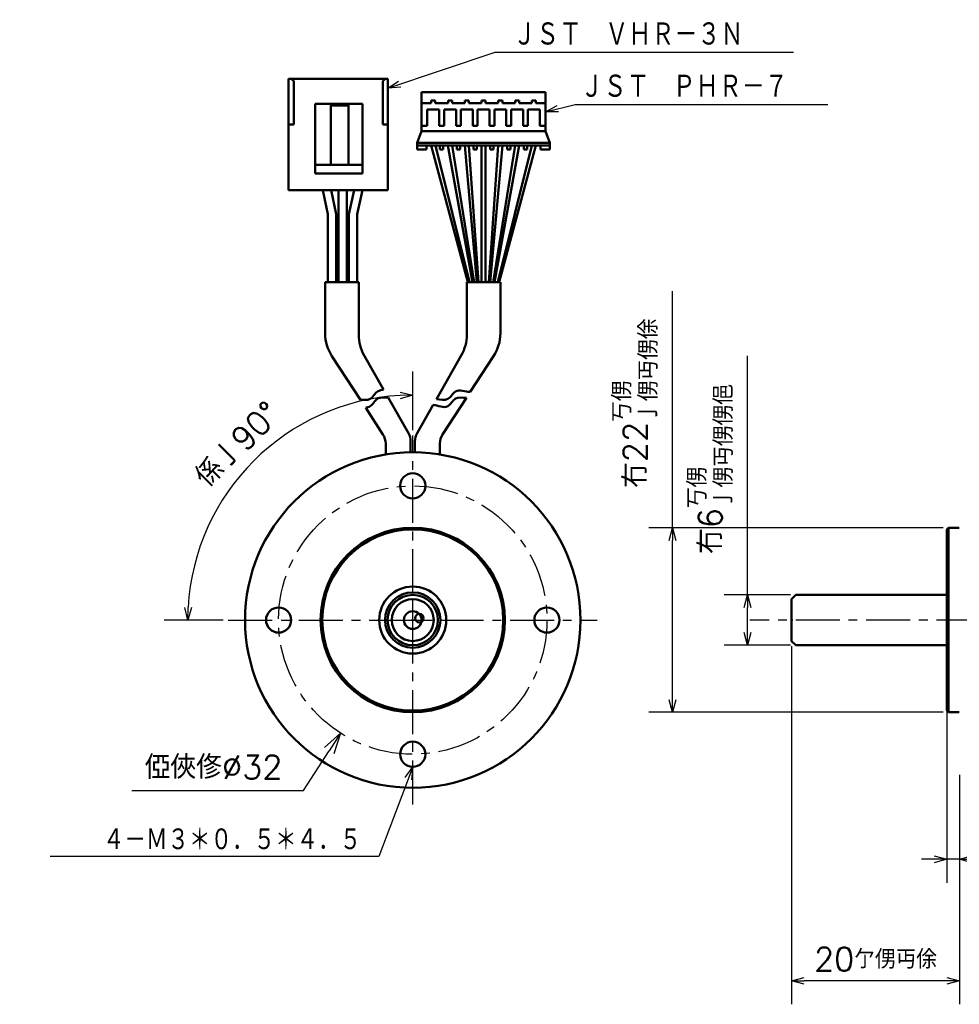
# Model space of a CAD drawing. Header units: millimetres. Extents: x -180 to 1258, y -624 to 333.
# Tile 2 of 5: x -47 to 65, y -46 to 72. Entities that reach past the tile are written whole.
import ezdxf

# ---------------------------------------------------------------- set-up
doc = ezdxf.new("R2010")
doc.units = ezdxf.units.MM
doc.header["$LTSCALE"] = 0.165354
doc.linetypes.add('CENTER', pattern=[50.8, 31.75, -6.35, 6.35, -6.35])
doc.layers.add('NoLayerName_001', color=7, linetype='Continuous')
doc.styles.get("Standard").update_dxf_attribs({"font": 'txt', "bigfont": 'extfont2'})
doc.dimstyles.get("Standard").update_dxf_attribs({"dimtxt": 2.5, "dimasz": 2.5, "dimexe": 1.25, "dimexo": 0.625, "dimtad": 1, "dimzin": 0, "dimdsep": 46, "dimtxsty": 'Standard', "dimcen": 2.5, "dimadec": 0, "dimazin": 0, "dimtfac": 0.75, "dimtmove": 0, "dimatfit": 3, "dimfxl": 1, "dimarcsym": 0})

# ---------------------------------------------------------------- blocks, each defined once
blk = doc.blocks.new('_OPEN30')
at = {"color": 0, "linetype": 'ByBlock', "lineweight": -2}
for p, q in [((-1, 0.267949), (0, 0)), ((0, 0), (-1, -0.267949)), ((0, 0), (-1, 0))]:
    blk.add_line(p, q, dxfattribs=at)
blk = doc.blocks.new('*D56')
at = {"layer": 'Defpoints', "color": 0}
for p in [(-13.42, 23.24), (0, 22), (0, 21.9), (-22, 0), (-21.9, 0)]:
    blk.add_point(p, dxfattribs=at)
at = {"layer": 'NoLayerName_001', "color": 0, "linetype": 'Continuous', "lineweight": 25}
for p, q in [((0, 22.63), (0, 29.63)), ((-22.62, 0), (-29.63, 0))]:
    blk.add_line(p, q, dxfattribs=at)
blk.add_arc((0, 0), 26.83, 93.2032, 176.7968, dxfattribs=at)
at = {"layer": 'NoLayerName_001', "color": 0, "lineweight": 25, "xscale": 1.5, "yscale": 1.5, "zscale": 1.5}
for p, rotation in [((0, 26.83), 1.601591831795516), ((-26.83, 0), 268.3984081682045)]:
    blk.add_blockref('_OPEN30', p, dxfattribs=dict(at, rotation=rotation))
at = {"layer": 'NoLayerName_001', "color": 0, "lineweight": 25, "insert": (-20.94, 20.94), "char_height": 2.8, "attachment_point": 5, "rotation": 45}
blk.add_mtext('\\M+18C57\\M+198AB90%%d', dxfattribs=at)
blk = doc.blocks.new('*D58')
at = {"layer": 'Defpoints', "color": 0}
for p in [(8.63, 13.47), (-8.63, -13.47)]:
    blk.add_point(p, dxfattribs=at)
at = {"layer": 'NoLayerName_001', "color": 0, "linetype": 'Continuous', "lineweight": -2}
for p, q in [((0, -2.5), (0, 2.5)), ((-2.5, 0), (2.5, 0)), ((-13.04, -20.34), (-9.98, -15.58)), ((-33.51, -20.34), (-13.04, -20.34))]:
    blk.add_line(p, q, dxfattribs=at)
at = {"layer": 'NoLayerName_001', "color": 0, "lineweight": 25, "xscale": 2.5, "yscale": 2.5, "zscale": 2.5, "rotation": 57.34386739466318}
blk.add_blockref('_OPEN30', (-8.63, -13.47), dxfattribs=at)
at = {"layer": 'NoLayerName_001', "color": 0, "lineweight": 25, "insert": (-23.77, -17.54), "char_height": 2.8, "attachment_point": 5}
blk.add_mtext('俹俠俢%%c32', dxfattribs=at)
blk = doc.blocks.new('_NONE')
blk = doc.blocks.new('JZB_0001')
at = {"layer": 'NoLayerName_001', "color": 7, "linetype": 'Continuous', "lineweight": 50}
blk.add_circle((3.3, 3.3), 3.3, dxfattribs=at)
blk = doc.blocks.new('*D59')
at = {"layer": 'Defpoints', "color": 0}
for p in [(63.69, -9.63), (65.19, -17.83), (63.69, -28.53)]:
    blk.add_point(p, dxfattribs=at)
at = {"layer": 'NoLayerName_001', "color": 0, "linetype": 'Continuous', "lineweight": 25}
for p, q in [((63.69, -10.25), (63.69, -31.33)), ((65.19, -18.45), (65.19, -31.33)), ((62.19, -28.53), (60.69, -28.53)), ((65.19, -28.53), (63.69, -28.53)), ((65.19, -28.53), (87.6, -28.53)), ((66.69, -28.53), (68.19, -28.53))]:
    blk.add_line(p, q, dxfattribs=at)
at = {"layer": 'NoLayerName_001', "color": 0, "lineweight": 25, "xscale": 1.5, "yscale": 1.5, "zscale": 1.5}
blk.add_blockref('_OPEN30', (63.69, -28.53), dxfattribs=at)
at = {"layer": 'NoLayerName_001', "color": 0, "lineweight": 25, "xscale": 1.5, "yscale": 1.5, "zscale": 1.5, "rotation": 180}
blk.add_blockref('_OPEN30', (65.19, -28.53), dxfattribs=at)
at = {"layer": 'NoLayerName_001', "color": 0, "lineweight": 25, "insert": (77.89, -24.28), "char_height": 2.8, "attachment_point": 5}
blk.add_mtext('\\A1;1.5{{\\H0.80x;\\A1;\\S丂侽^ 亅侽丏侾;}}', dxfattribs=at)
blk = doc.blocks.new('*D62')
at = {"layer": 'Defpoints', "color": 0}
for p in [(39.93, 3), (45.69, 3), (45.69, -3)]:
    blk.add_point(p, dxfattribs=at)
at = {"layer": 'NoLayerName_001', "color": 0, "linetype": 'Continuous', "lineweight": 25}
for p, q in [((39.93, 3), (39.93, 31.49)), ((45.06, 3), (37.13, 3)), ((39.93, -1.5), (39.93, 1.5)), ((45.06, -3), (37.13, -3))]:
    blk.add_line(p, q, dxfattribs=at)
at = {"layer": 'NoLayerName_001', "color": 0, "lineweight": 25, "xscale": 1.5, "yscale": 1.5, "zscale": 1.5}
for p, rotation in [((39.93, 3), 90), ((39.93, -3), 270)]:
    blk.add_blockref('_OPEN30', p, dxfattribs=dict(at, rotation=rotation))
at = {"layer": 'NoLayerName_001', "color": 0, "lineweight": 25, "insert": (35.49, 18), "char_height": 2.8, "attachment_point": 5, "rotation": 90}
blk.add_mtext('\\A1;冇6{{\\H0.80x;\\A1;\\S丂侽^ 亅侽丏侽侽俋;}}', dxfattribs=at)
blk = doc.blocks.new('*D63')
at = {"layer": 'Defpoints', "color": 0}
for p in [(30.97, 11), (63.89, 11), (63.89, -11)]:
    blk.add_point(p, dxfattribs=at)
at = {"layer": 'NoLayerName_001', "color": 0, "linetype": 'Continuous', "lineweight": 25}
for p, q in [((30.97, 11), (30.97, 39.2)), ((63.26, 11), (28.17, 11)), ((30.97, -9.5), (30.97, 9.5)), ((63.26, -11), (28.17, -11))]:
    blk.add_line(p, q, dxfattribs=at)
at = {"layer": 'NoLayerName_001', "color": 0, "lineweight": 25, "xscale": 1.5, "yscale": 1.5, "zscale": 1.5}
for p, rotation in [((30.97, 11), 90), ((30.97, -11), 270)]:
    blk.add_blockref('_OPEN30', p, dxfattribs=dict(at, rotation=rotation))
at = {"layer": 'NoLayerName_001', "color": 0, "lineweight": 25, "insert": (26.52, 25.85), "char_height": 2.8, "attachment_point": 5, "rotation": 90}
blk.add_mtext('\\A1;冇22{{\\H0.80x;\\A1;\\S丂侽^ 亅侽丏侽俆;}}', dxfattribs=at)
blk = doc.blocks.new('*D70')
at = {"layer": 'Defpoints', "color": 0}
for p in [(45.19, -2.5), (65.19, -20), (45.19, -43.02)]:
    blk.add_point(p, dxfattribs=at)
at = {"layer": 'NoLayerName_001', "color": 0, "linetype": 'Continuous', "lineweight": 25}
for p, q in [((45.19, -3.13), (45.19, -45.82)), ((65.19, -20.62), (65.19, -45.82)), ((63.69, -43.02), (46.69, -43.02))]:
    blk.add_line(p, q, dxfattribs=at)
at = {"layer": 'NoLayerName_001', "color": 0, "lineweight": 25, "xscale": 1.5, "yscale": 1.5, "zscale": 1.5, "rotation": 180}
blk.add_blockref('_OPEN30', (45.19, -43.02), dxfattribs=at)
at = {"layer": 'NoLayerName_001', "color": 0, "lineweight": 25, "xscale": 1.5, "yscale": 1.5, "zscale": 1.5}
blk.add_blockref('_OPEN30', (65.19, -43.02), dxfattribs=at)
at = {"layer": 'NoLayerName_001', "color": 0, "lineweight": 25, "insert": (55.19, -40.44), "char_height": 2.8, "attachment_point": 5}
blk.add_mtext('\\A1;20{{\\H0.80x;\\A1;亇侽丏俆}}', dxfattribs=at)

msp = doc.modelspace()

# ---------------------------------------------------------------- linework, layer by layer
at = {"layer": 'NoLayerName_001', "color": 7, "linetype": 'Continuous', "lineweight": 50}
for p, q in [((-14.8003, 64.5508), (-2.9803, 64.5508)), ((-14.8003, 51.2508), (-14.8003, 64.5508)), ((-14.2003, 64.2508), (-14.5003, 64.5508)), ((-14.2003, 64.2508), (-14.2003, 59.0979)), ((-3.2803, 64.5508), (-3.5803, 64.2508)), ((-3.5803, 64.2508), (-3.5803, 59.0979)), ((-2.9803, 51.2508), (-2.9803, 64.5508)), ((1.0449, 62.9393), (15.8449, 62.9393)), ((1.0449, 58.2893), (1.0449, 62.9393)), ((1.0449, 62.9393), (15.8449, 62.9393)), ((1.0449, 58.2893), (1.0449, 62.9393)), ((15.8449, 58.2893), (15.8449, 62.9393)), ((15.8449, 58.2893), (15.8449, 62.9393)), ((-11.6514, 61.5508), (-11.6514, 53.2508)), ((-5.9814, 61.5508), (-11.6514, 61.5508)), ((-9.782, 61.5508), (-9.782, 54.294)), ((-7.6508, 61.3508), (-9.782, 61.3508)), ((-7.6508, 61.5508), (-7.6508, 54.294)), ((-5.9814, 61.5508), (-5.9814, 53.2508)), ((2.2053, 61.6364), (1.0449, 61.6364)), ((2.2053, 61.6364), (1.0449, 61.6364)), ((2.6844, 61.9572), (2.2053, 61.9572)), ((2.2053, 61.9572), (2.2053, 61.6364)), ((2.6844, 61.9572), (2.2053, 61.9572)), ((2.2053, 61.9572), (2.2053, 61.6364)), ((2.6844, 61.6364), (2.6844, 61.9572)), ((2.6844, 61.6364), (2.6844, 61.9572)), ((4.2053, 61.6364), (2.6844, 61.6364)), ((4.2053, 61.6364), (2.6844, 61.6364)), ((4.6844, 61.9572), (4.2053, 61.9572)), ((4.2053, 61.9572), (4.2053, 61.6364)), ((4.6844, 61.9572), (4.2053, 61.9572)), ((4.2053, 61.9572), (4.2053, 61.6364)), ((4.6844, 61.6364), (4.6844, 61.9572)), ((4.6844, 61.6364), (4.6844, 61.9572)), ((6.2053, 61.6364), (4.6844, 61.6364)), ((6.2053, 61.6364), (4.6844, 61.6364)), ((6.6844, 61.9572), (6.2053, 61.9572)), ((6.2053, 61.9572), (6.2053, 61.6364)), ((6.6844, 61.9572), (6.2053, 61.9572)), ((6.2053, 61.9572), (6.2053, 61.6364)), ((6.6844, 61.6364), (6.6844, 61.9572)), ((6.6844, 61.6364), (6.6844, 61.9572)), ((8.2053, 61.6364), (6.6844, 61.6364)), ((8.2053, 61.6364), (6.6844, 61.6364)), ((8.6844, 61.9572), (8.2053, 61.9572)), ((8.2053, 61.9572), (8.2053, 61.6364)), ((8.6844, 61.9572), (8.2053, 61.9572)), ((8.2053, 61.9572), (8.2053, 61.6364)), ((8.6844, 61.6364), (8.6844, 61.9572)), ((8.6844, 61.6364), (8.6844, 61.9572)), ((10.2053, 61.6364), (8.6844, 61.6364)), ((10.2053, 61.6364), (8.6844, 61.6364)), ((10.6844, 61.9572), (10.2053, 61.9572)), ((10.2053, 61.9572), (10.2053, 61.6364)), ((10.6844, 61.9572), (10.2053, 61.9572)), ((10.2053, 61.9572), (10.2053, 61.6364)), ((10.6844, 61.6364), (10.6844, 61.9572)), ((10.6844, 61.6364), (10.6844, 61.9572)), ((12.2053, 61.6364), (10.6844, 61.6364)), ((12.2053, 61.6364), (10.6844, 61.6364)), ((12.6844, 61.9572), (12.2053, 61.9572)), ((12.2053, 61.9572), (12.2053, 61.6364)), ((12.6844, 61.9572), (12.2053, 61.9572)), ((12.2053, 61.9572), (12.2053, 61.6364)), ((12.6844, 61.6364), (12.6844, 61.9572)), ((12.6844, 61.6364), (12.6844, 61.9572)), ((14.2053, 61.6364), (12.6844, 61.6364)), ((14.2053, 61.6364), (12.6844, 61.6364)), ((14.6844, 61.9572), (14.2053, 61.9572)), ((14.2053, 61.9572), (14.2053, 61.6364)), ((14.6844, 61.9572), (14.2053, 61.9572)), ((14.2053, 61.9572), (14.2053, 61.6364)), ((14.6844, 61.6364), (14.6844, 61.9572)), ((14.6844, 61.6364), (14.6844, 61.9572)), ((15.8449, 61.6364), (14.6844, 61.6364)), ((15.8449, 61.6364), (14.6844, 61.6364)), ((1.7304, 58.9446), (1.7304, 60.8804)), ((1.7304, 60.8804), (3.1593, 60.8804)), ((1.7304, 58.9446), (1.7304, 60.8804)), ((1.7304, 60.8804), (3.1593, 60.8804)), ((3.1593, 60.8804), (3.1593, 58.9446)), ((3.1593, 60.8804), (3.1593, 58.9446)), ((3.7304, 58.9446), (3.7304, 60.8804)), ((3.7304, 60.8804), (5.1593, 60.8804)), ((3.7304, 58.9446), (3.7304, 60.8804)), ((3.7304, 60.8804), (5.1593, 60.8804)), ((5.1593, 60.8804), (5.1593, 58.9446)), ((5.1593, 60.8804), (5.1593, 58.9446)), ((5.7304, 58.9446), (5.7304, 60.8804)), ((5.7304, 60.8804), (7.1593, 60.8804)), ((5.7304, 58.9446), (5.7304, 60.8804)), ((5.7304, 60.8804), (7.1593, 60.8804)), ((7.1593, 60.8804), (7.1593, 58.9446)), ((7.1593, 60.8804), (7.1593, 58.9446)), ((7.7304, 58.9446), (7.7304, 60.8804)), ((7.7304, 60.8804), (9.1593, 60.8804)), ((7.7304, 58.9446), (7.7304, 60.8804)), ((7.7304, 60.8804), (9.1593, 60.8804)), ((9.1593, 60.8804), (9.1593, 58.9446)), ((9.1593, 60.8804), (9.1593, 58.9446)), ((9.7304, 58.9446), (9.7304, 60.8804)), ((9.7304, 60.8804), (11.1593, 60.8804)), ((9.7304, 58.9446), (9.7304, 60.8804)), ((9.7304, 60.8804), (11.1593, 60.8804)), ((11.1593, 60.8804), (11.1593, 58.9446)), ((11.1593, 60.8804), (11.1593, 58.9446)), ((11.7304, 58.9446), (11.7304, 60.8804)), ((11.7304, 60.8804), (13.1593, 60.8804)), ((11.7304, 58.9446), (11.7304, 60.8804)), ((11.7304, 60.8804), (13.1593, 60.8804)), ((13.1593, 60.8804), (13.1593, 58.9446)), ((13.1593, 60.8804), (13.1593, 58.9446)), ((13.7304, 58.9446), (13.7304, 60.8804)), ((13.7304, 60.8804), (15.1593, 60.8804)), ((13.7304, 58.9446), (13.7304, 60.8804)), ((13.7304, 60.8804), (15.1593, 60.8804)), ((15.1593, 60.8804), (15.1593, 58.9446)), ((15.1593, 60.8804), (15.1593, 58.9446)), ((-14.2003, 59.0979), (-14.8003, 59.0979)), ((-3.5803, 59.0979), (-2.9803, 59.0979)), ((1.0449, 58.9446), (1.7304, 58.9446)), ((1.0449, 58.9446), (1.7304, 58.9446)), ((3.1593, 58.9446), (3.7304, 58.9446)), ((3.1593, 58.9446), (3.7304, 58.9446)), ((5.1593, 58.9446), (5.7304, 58.9446)), ((5.1593, 58.9446), (5.7304, 58.9446)), ((7.1593, 58.9446), (7.7304, 58.9446)), ((7.1593, 58.9446), (7.7304, 58.9446)), ((9.1593, 58.9446), (9.7304, 58.9446)), ((9.1593, 58.9446), (9.7304, 58.9446)), ((11.1593, 58.9446), (11.7304, 58.9446)), ((11.1593, 58.9446), (11.7304, 58.9446)), ((13.1593, 58.9446), (13.7304, 58.9446)), ((13.1593, 58.9446), (13.7304, 58.9446)), ((15.1593, 58.9446), (15.8449, 58.9446)), ((15.1593, 58.9446), (15.8449, 58.9446)), ((1.0449, 58.2893), (0.5449, 56.8893)), ((1.0449, 58.2893), (0.5449, 56.8893)), ((1.0449, 58.2893), (15.8449, 58.2893)), ((1.0449, 58.2893), (15.8449, 58.2893)), ((16.3449, 56.8893), (15.8449, 58.2893)), ((16.3449, 56.8893), (15.8449, 58.2893)), ((0.5449, 56.8893), (16.3449, 56.8893)), ((0.5449, 56.0893), (0.5449, 56.8893)), ((0.5449, 56.8893), (16.3449, 56.8893)), ((0.5449, 56.0893), (0.5449, 56.8893)), ((0.5449, 56.5893), (16.3449, 56.5893)), ((0.5449, 56.5893), (16.3449, 56.5893)), ((1.6449, 56.0893), (1.6449, 56.5893)), ((1.6449, 56.0893), (1.6449, 56.5893)), ((2.1949, 56.5893), (6.5846, 40.2975)), ((2.6949, 56.5893), (6.7609, 40.2975)), ((3.2449, 56.0893), (3.2449, 56.5893)), ((3.2449, 56.0893), (3.2449, 56.5893)), ((3.6449, 56.0893), (3.6449, 56.5893)), ((3.6449, 56.0893), (3.6449, 56.5893)), ((4.1949, 56.5893), (7.1415, 40.2975)), ((4.6949, 56.5893), (7.3179, 40.2975)), ((5.2449, 56.0893), (5.2449, 56.5893)), ((5.2449, 56.0893), (5.2449, 56.5893)), ((5.6449, 56.0893), (5.6449, 56.5893)), ((5.6449, 56.0893), (5.6449, 56.5893)), ((6.1949, 56.5893), (7.6567, 40.2975)), ((6.6949, 56.5893), (7.833, 40.2975)), ((7.2449, 56.0893), (7.2449, 56.5893)), ((7.2449, 56.0893), (7.2449, 56.5893)), ((7.6449, 56.0893), (7.6449, 56.5893)), ((7.6449, 56.0893), (7.6449, 56.5893)), ((8.1949, 56.5893), (8.1949, 40.2975)), ((8.6949, 56.5893), (8.6949, 40.2975)), ((10.1949, 56.5893), (9.0567, 40.2975)), ((10.6949, 56.5893), (9.233, 40.2975)), ((9.2449, 56.0893), (9.2449, 56.5893)), ((9.2449, 56.0893), (9.2449, 56.5893)), ((12.1949, 56.5893), (9.5718, 40.2975)), ((9.6449, 56.0893), (9.6449, 56.5893)), ((9.6449, 56.0893), (9.6449, 56.5893)), ((12.6949, 56.5893), (9.7482, 40.2975)), ((14.1949, 56.5893), (10.1288, 40.2975)), ((14.6949, 56.5893), (10.3052, 40.2975)), ((11.2449, 56.0893), (11.2449, 56.5893)), ((11.2449, 56.0893), (11.2449, 56.5893)), ((11.6449, 56.0893), (11.6449, 56.5893)), ((11.6449, 56.0893), (11.6449, 56.5893)), ((13.2449, 56.0893), (13.2449, 56.5893)), ((13.2449, 56.0893), (13.2449, 56.5893)), ((13.6449, 56.0893), (13.6449, 56.5893)), ((13.6449, 56.0893), (13.6449, 56.5893)), ((15.2449, 56.0893), (15.2449, 56.5893)), ((15.2449, 56.0893), (15.2449, 56.5893)), ((16.3449, 56.0893), (16.3449, 56.8893)), ((16.3449, 56.0893), (16.3449, 56.8893)), ((0.5449, 56.0893), (1.6449, 56.0893)), ((0.5449, 56.0893), (1.6449, 56.0893)), ((3.2449, 56.0893), (3.6449, 56.0893)), ((3.2449, 56.0893), (3.6449, 56.0893)), ((5.2449, 56.0893), (5.6449, 56.0893)), ((5.2449, 56.0893), (5.6449, 56.0893)), ((7.2449, 56.0893), (7.6449, 56.0893)), ((7.2449, 56.0893), (7.6449, 56.0893)), ((9.2449, 56.0893), (9.6449, 56.0893)), ((9.2449, 56.0893), (9.6449, 56.0893)), ((11.2449, 56.0893), (11.6449, 56.0893)), ((11.2449, 56.0893), (11.6449, 56.0893)), ((13.2449, 56.0893), (13.6449, 56.0893)), ((13.2449, 56.0893), (13.6449, 56.0893)), ((15.2449, 56.0893), (16.3449, 56.0893)), ((15.2449, 56.0893), (16.3449, 56.0893)), ((-5.9814, 54.294), (-11.6514, 54.294)), ((-5.9814, 53.2508), (-11.6514, 53.2508)), ((-2.9803, 51.2508), (-14.8003, 51.2508)), ((-10.1358, 48.4122), (-10.7418, 51.2508)), ((-9.1358, 48.4122), (-9.7418, 51.2508)), ((-8.8745, 51.2508), (-8.8745, 40.2975)), ((-7.8745, 51.2508), (-7.8745, 40.2975)), ((-7.6132, 48.4122), (-7.0072, 51.2508)), ((-6.6132, 48.4122), (-6.0072, 51.2508)), ((-10.1222, 48.4122), (-10.1222, 40.2975)), ((-9.1222, 48.4122), (-9.1222, 40.2975)), ((-7.6132, 48.4122), (-7.6132, 40.2975)), ((-6.6132, 48.4122), (-6.6132, 40.2975)), ((-6.4449, 40.2975), (-10.4449, 40.2975)), ((-10.4449, 34.1891), (-10.4449, 40.2975)), ((-6.4449, 34.0238), (-6.4449, 40.2975)), ((10.4449, 40.2975), (6.4449, 40.2975)), ((6.4449, 34.0238), (6.4449, 40.2975)), ((10.4449, 34.1891), (10.4449, 40.2975)), ((-9.6324, 31.4569), (-6.2356, 26.2507)), ((-5.7918, 31.5532), (-3.4836, 27.4919)), ((5.7918, 31.5532), (2.8233, 26.33)), ((9.6324, 31.4569), (6.8502, 27.1927)), ((-0.5209, 22.279), (-2.9396, 26.5346)), ((3.5539, 22.1404), (6.4064, 26.5125)), ((-3.5539, 22.1404), (-5.6161, 25.3012)), ((0.5209, 22.279), (2.4355, 25.6477)), ((-0.2597, 21.2908), (-0.2597, 19.9983)), ((0.2597, 21.2908), (0.2597, 19.9983)), ((-3.2289, 21.0476), (-3.2289, 19.7376)), ((3.2289, 21.0476), (3.2289, 19.7376)), ((63.8857, 11), (63.6857, 10.8)), ((63.6857, 10.8), (63.6857, -10.8)), ((63.8857, -11), (63.8857, 11)), ((65.1857, 11), (63.8857, 11)), ((45.6857, 3), (45.1857, 2.5)), ((45.1857, 2.5), (45.1857, -2.5)), ((63.6857, 3), (45.6857, 3)), ((45.1857, -2.5), (45.6857, -3)), ((45.6857, -3), (63.6857, -3)), ((63.6857, -10.8), (63.8857, -11)), ((63.8857, -11), (65.1857, -11))]:
    msp.add_line(p, q, dxfattribs=at)
at = {"layer": 'NoLayerName_001', "color": 7, "linetype": 'CENTER', "lineweight": 25}
for p, q in [((0, 20), (0, 22)), ((-22, 0), (22, 0)), ((143.3197, 0), (40.2083, 0))]:
    msp.add_line(p, q, dxfattribs=at)
at = {"layer": 'NoLayerName_001', "color": 8, "linetype": 'CENTER', "lineweight": 25}
for p, q in [((0, -22), (0, 22)), ((-22, 0), (22, 0))]:
    msp.add_line(p, q, dxfattribs=at)
at = {"layer": 'NoLayerName_001', "color": 7, "linetype": 'Continuous', "lineweight": 50}
for centre, radius in [((0, 0), 20), ((0, 16), 1.5), ((0, 0), 11), ((0, 0), 10.8), ((0, 0), 4), ((0, 0), 3), ((0, 0), 2.5), ((-16, 0), 1.5), ((16, 0), 1.5), ((0, 0), 1.06), ((0.7995, 0.2231), 0.5), ((0, -16), 1.5)]:
    msp.add_circle(centre, radius, dxfattribs=at)
at = {"layer": 'NoLayerName_001', "color": 7, "linetype": 'CENTER', "lineweight": 25}
msp.add_circle((0, 0), 16, dxfattribs=at)
at = {"layer": 'NoLayerName_001', "color": 7, "linetype": 'Continuous', "lineweight": 50}
for centre, radius, start, end in [((-5.4449, 34.1891), 5, 180, 213.122308), ((5.4449, 34.1891), 5, 326.877692, 0), ((-1.4449, 34.0238), 5, 180, 209.611419), ((1.4449, 34.0238), 5, 330.388581, 0), ((-5.2289, 21.0476), 2, 0, 33.122308), ((-2.2597, 21.2908), 2, 0, 29.611419), ((2.2597, 21.2908), 2, 150.388581, 180), ((5.2289, 21.0476), 2, 146.877692, 180)]:
    msp.add_arc(centre, radius, start, end, dxfattribs=at)
for points, knots in [([(-6.2356, 26.2507), (-5.8546, 26.2863), (-4.912, 26.0876), (-4.4333, 27.3405), (-3.7176, 27.4161), (-3.4836, 27.4919)], [0, 0, 0, 0, 1.14796128, 2.43086633, 3.16864628, 3.16864628, 3.16864628, 3.16864628]), ([(2.8233, 26.33), (3.2772, 26.3391), (4.3117, 25.9911), (5.0447, 27.7765), (6.2642, 27.2166), (6.8502, 27.1927)], [0, 0, 0, 0, 1.36205045, 2.6449555, 4.4044203, 4.4044203, 4.4044203, 4.4044203]), ([(-5.6161, 25.3012), (-5.4416, 25.3646), (-4.8118, 25.483), (-4.3456, 26.6929), (-3.3549, 26.4892), (-2.9396, 26.5346)], [0, 0, 0, 0, 0.55697733, 1.83988237, 3.09320621, 3.09320621, 3.09320621, 3.09320621]), ([(2.4355, 25.6477), (3.0187, 25.5956), (4.2322, 24.9696), (4.9579, 26.7313), (5.9684, 26.4745), (6.4064, 26.5125)], [0, 0, 0, 0, 1.75651358, 3.03941863, 4.35857368, 4.35857368, 4.35857368, 4.35857368])]:
    msp.add_open_spline(points, degree=3, knots=knots, dxfattribs=at)
for p in [(0, 0), (45.1857, 0)]:
    msp.add_point(p, dxfattribs=at)

# ---------------------------------------------------------------- block references
at = {"layer": 'NoLayerName_001', "color": 0}
msp.add_blockref('JZB_0001', (-3.3, -3.3), dxfattribs=at)

# ---------------------------------------------------------------- texts
at = {"layer": 'NoLayerName_001', "color": 7, "linetype": 'Continuous', "lineweight": 25}
for s, insert, char_height, attachment_point, line_spacing_factor in [('\\A1;\\W0.8333;\\M+18269\\M+18272\\M+18273\\M+18140\\M+18275\\M+18267\\M+18271\\M+1817C\\M+18252\\M+1826D', (11.9528, 68.333), 3, 7, 0.8), ('\\A1;\\W0.8333;\\M+18269\\M+18272\\M+18273\\M+18140\\M+1826F\\M+18267\\M+18271\\M+1817C\\M+18256', (19.993, 62.1084), 3, 7, 0.8), ('\\A1;\\W0.8333;\\M+18253\\M+1817C\\M+1826C\\M+18252\\M+18196\\M+1824F\\M+18144\\M+18254\\M+18196\\M+18253\\M+18144\\M+18254', (-6.152, -27.5848), 2.8, 9, 0.814286)]:
    msp.add_mtext(s, dxfattribs=dict(at, insert=insert, char_height=char_height, attachment_point=attachment_point, line_spacing_factor=line_spacing_factor))

# ---------------------------------------------------------------- dimensions: what is measured, and where the dimension line sits
for base, p1, p2, angle, override, picture, middle in [((30.9653, 11), (63.8857, -11), (63.8857, 11), 90, {"dimtxt": 2.8, "dimasz": 1.5, "dimexe": 2.8, "dimgap": 1, "dimdec": 3, "dimzin": 8, "dimpost": '冇<>{{\\H0.80x;\\A1;\\S丂侽^ 亅侽丏侽俆;}}', "dimblk": 'OPEN30', "dimclrd": 0, "dimclre": 0, "dimclrt": 0, "dimtp": 0, "dimtm": 0, "dimtfac": 0.8, "dimtolj": 1, "dimlwd": 25, "dimlwe": 25}, '*D63', (30.9653, 25.8491)), ((39.9299, 3), (45.6857, -3), (45.6857, 3), 90, {"dimtxt": 2.8, "dimasz": 1.5, "dimexe": 2.8, "dimgap": 1, "dimdec": 3, "dimzin": 8, "dimpost": '冇<>{{\\H0.80x;\\A1;\\S丂侽^ 亅侽丏侽侽俋;}}', "dimblk": 'OPEN30', "dimclrd": 0, "dimclre": 0, "dimclrt": 0, "dimtp": 0, "dimtm": 0, "dimtfac": 0.8, "dimtolj": 1, "dimlwd": 25, "dimlwe": 25}, '*D62', (39.9299, 17.997)), ((45.1857, -43.0171), (65.1857, -20), (45.1857, -2.5), 180, {"dimtxt": 2.8, "dimasz": 1.5, "dimexe": 2.8, "dimgap": 1, "dimdec": 3, "dimzin": 8, "dimpost": '<>{{\\H0.80x;\\A1;亇侽丏俆}}', "dimblk": 'OPEN30', "dimclrd": 0, "dimclre": 0, "dimclrt": 0, "dimtp": 0, "dimtm": 0, "dimtfac": 0.8, "dimtolj": 1, "dimlwd": 25, "dimlwe": 25}, '*D70', (55.1857, -43.0171)), ((63.6857, -28.535), (65.1857, -17.828), (63.6857, -9.628), 180, {"dimtxt": 2.8, "dimasz": 1.5, "dimexe": 2.8, "dimgap": 1, "dimdec": 3, "dimzin": 8, "dimpost": '<>{{\\H0.80x;\\A1;\\S丂侽^ 亅侽丏侾;}}', "dimblk": 'OPEN30', "dimclrd": 0, "dimclre": 0, "dimclrt": 0, "dimtp": 0, "dimtm": 0, "dimtfac": 0.8, "dimtolj": 1, "dimlwd": 25, "dimlwe": 25}, '*D59', (77.8906, -28.535))]:
    dim = msp.add_linear_dim(base=base, p1=p1, p2=p2, angle=angle, dimstyle='Standard', override=override, dxfattribs=at)
    dim.commit()
    dim.dimension.update_dxf_attribs({"geometry": picture, "text_midpoint": middle, "dimtype": 160})
dim = msp.add_angular_dim_2l(base=(-13.4171, 23.2391), line1=((0, 22), (0, 21.9)), line2=((-22, 0), (-21.9, 0)), text='\\M+18C57\\M+198AB<>', dimstyle='Standard', override={"dimtxt": 2.8, "dimasz": 1.5, "dimexe": 2.8, "dimgap": 1, "dimblk": 'OPEN30', "dimclrd": 0, "dimclre": 0, "dimclrt": 0, "dimadec": 3, "dimazin": 2, "dimtp": 0, "dimtm": 0, "dimlwd": 25, "dimlwe": 25}, dxfattribs=at)
dim.commit()
dim.dimension.update_dxf_attribs({"geometry": '*D56', "text_midpoint": (-20.938, 20.938)})
dim = msp.add_diameter_dim_2p(p1=(8.6335, 13.4708), p2=(-8.6335, -13.4708), text='俹俠俢<>', dimstyle='Standard', override={"dimtxt": 2.8, "dimexe": 2.8, "dimgap": 1, "dimtad": 3, "dimtih": 1, "dimtoh": 1, "dimdec": 3, "dimzin": 8, "dimblk1": 'NONE', "dimblk2": 'OPEN30', "dimsah": 1, "dimse1": 1, "dimclrd": 0, "dimclre": 0, "dimclrt": 0, "dimtp": 0, "dimtm": 0, "dimtofl": 0, "dimlwd": 25, "dimlwe": -2}, dxfattribs=at)
dim.commit()
dim.dimension.update_dxf_attribs({"geometry": '*D58', "text_midpoint": (-23.771, -20.339), "dimtype": 163})

# ---------------------------------------------------------------- leaders
at = {"layer": 'NoLayerName_001', "color": 7, "linetype": 'Continuous', "lineweight": 25, "annotation_type": 0, "has_hookline": 1}
for points, override, hookline_direction, text_width in [([(-2.9803, 63.411), (9.8278, 67.708), (11.3278, 67.708)], {"dimtxt": 3, "dimasz": 1.5, "dimldrblk": 'OPEN30'}, 0, 33.4512), ([(15.8449, 60.6143), (19.368, 61.4834)], {"dimtxt": 3, "dimasz": 1.5, "dimldrblk": 'OPEN30'}, 0, 29.5063), ([(0, -17.5), (-4.027, -28.2098), (-5.527, -28.2098)], {"dimtxt": 2.8, "dimasz": 1.5, "dimldrblk": 'OPEN30'}, 1, 37.0915)]:
    msp.add_leader(points, dimstyle='Standard', override=override, dxfattribs=dict(at, hookline_direction=hookline_direction, text_width=text_width))

doc.saveas('drawing.dxf')
